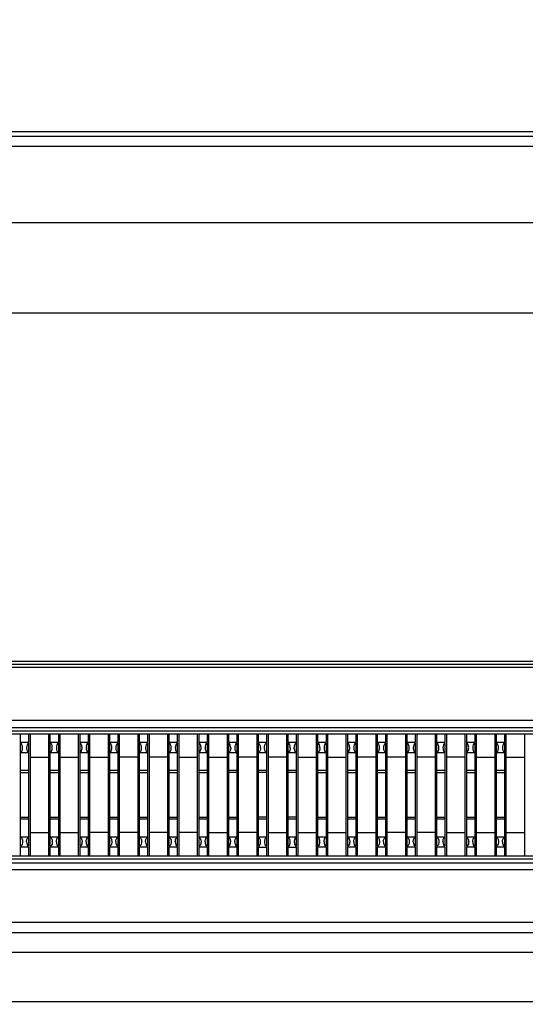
# Model space of a CAD drawing. Header units: inches. Extents: x 0 to 34, y 0 to 22.
# Tile 8 of 55: x 10.06 to 10.562, y 6.199 to 7.176. Entities that reach past the tile are written whole.
import ezdxf

# ---------------------------------------------------------------- set-up
doc = ezdxf.new("R2010")
doc.units = ezdxf.units.IN
doc.header["$LTSCALE"] = 1.87
doc.header["$MEASUREMENT"] = 0
doc.layers.get('0').update_dxf_attribs({"linetype": 'CONTINUOUS'})
doc.layers.add('DIMENSIONS', color=7, linetype='CONTINUOUS')
doc.styles.get("Standard").update_dxf_attribs({"font": 'txt', "width": 0.8})
doc.dimstyles.new('DIMSTYLE_2', dxfattribs={"dimtxt": 0.125, "dimasz": 0.18, "dimexe": 0.125, "dimexo": 0.0625, "dimgap": 0.03125, "dimtad": 0, "dimtih": 1, "dimtoh": 1, "dimdec": 3, "dimzin": 4, "dimdsep": 46, "dimtxsty": 'STANDARD', "dimblk": '_FILLED', "dimblk1": '_FILLED', "dimblk2": '_FILLED', "dimcen": 0.09, "dimadec": 0, "dimazin": 0, "dimtp": 0.01, "dimtm": 0.01, "dimtfac": 1, "dimtdec": 3, "dimtofl": 0, "dimtmove": 0, "dimatfit": 3, "dimldrblk": '_FILLED', "dimfxl": 1, "dimtolj": 1, "dimtzin": 4, "dimarcsym": 0})

# ---------------------------------------------------------------- blocks, each defined once
blk = doc.blocks.new('*D17')
at = {"layer": 'DIMENSIONS', "color": 2, "linetype": 'CONTINUOUS'}
blk.add_line((8.56883, 6.98729), (8.56883, 7.50258), dxfattribs=at)
at = {"layer": 'DIMENSIONS', "color": 2, "linetype": 'CONTINUOUS', "insert": (8.50633, 7.56508), "char_height": 0.125, "width": 1.425, "attachment_point": 1, "rotation": 90, "line_spacing_factor": 0.9}
blk.add_mtext('4.979{\\Ftxt.shx;\\W1.000000;\\H0.125000; }[126.48]', dxfattribs=at)
blk = doc.blocks.new('_FILLED')
at = {"color": 0, "linetype": 'BYBLOCK'}
blk.add_solid([(0, 0), (-1, 0.1736), (-1, -0.1736)], dxfattribs=at)
blk = doc.blocks.new('*D18')
at = {"layer": 'DIMENSIONS', "color": 2, "linetype": 'CONTINUOUS'}
blk.add_line((8.89283, 7.03729), (8.89283, 7.50258), dxfattribs=at)
at = {"layer": 'DIMENSIONS', "color": 2, "linetype": 'CONTINUOUS', "insert": (8.83033, 7.56508), "char_height": 0.125, "width": 1.425, "attachment_point": 1, "rotation": 90, "line_spacing_factor": 0.9}
blk.add_mtext('4.655{\\Ftxt.shx;\\W1.000000;\\H0.125000; }[118.25]', dxfattribs=at)
blk = doc.blocks.new('*D19')
at = {"layer": 'DIMENSIONS', "color": 2, "linetype": 'CONTINUOUS'}
blk.add_line((9.70483, 6.94759), (9.70483, 7.50258), dxfattribs=at)
at = {"layer": 'DIMENSIONS', "color": 2, "linetype": 'CONTINUOUS', "insert": (9.64233, 7.56508), "char_height": 0.125, "width": 1.325, "attachment_point": 1, "rotation": 90, "line_spacing_factor": 0.9}
blk.add_mtext('3.843{\\Ftxt.shx;\\W1.000000;\\H0.125000; }[97.62]', dxfattribs=at)
blk = doc.blocks.new('*D25')
at = {"layer": 'DIMENSIONS', "color": 2, "linetype": 'CONTINUOUS'}
blk.add_line((8.90148, 6.97479), (14.48325, 6.97479), dxfattribs=at)
at = {"layer": 'DIMENSIONS', "color": 2, "linetype": 'CONTINUOUS', "insert": (14.54575, 7.03729), "char_height": 0.125, "width": 1.325, "attachment_point": 1, "line_spacing_factor": 0.9}
blk.add_mtext('1.644{\\Ftxt.shx;\\W1.000000;\\H0.125000; }[41.77]', dxfattribs=at)
blk = doc.blocks.new('*D28')
at = {"layer": 'DIMENSIONS', "color": 2, "linetype": 'CONTINUOUS'}
for p, q in [((9.75, 6.88509), (13.87958, 6.88509)), ((13.87958, 6.88509), (14.15137, 6.79139)), ((14.15137, 6.79139), (14.48325, 6.79139))]:
    blk.add_line(p, q, dxfattribs=at)
at = {"layer": 'DIMENSIONS', "color": 2, "linetype": 'CONTINUOUS', "insert": (14.54575, 6.85389), "char_height": 0.125, "width": 1.325, "attachment_point": 1, "line_spacing_factor": 0.9}
blk.add_mtext('1.555{\\Ftxt.shx;\\W1.000000;\\H0.125000; }[39.49]', dxfattribs=at)

msp = doc.modelspace()

# ---------------------------------------------------------------- linework, layer by layer
at = {"color": 7, "linetype": 'CONTINUOUS'}
for p, q in [((13.38438, 7.06508), (8.57529, 7.06508)), ((13.37483, 7.06026), (8.58484, 7.06026)), ((13.37483, 7.05026), (8.58484, 7.05026)), ((9.26188, 6.53938), (12.69879, 6.53938)), ((9.26189, 6.53638), (12.69878, 6.53638)), ((9.26189, 6.53338), (12.69878, 6.53338)), ((9.26147, 6.47354), (12.6992, 6.47354)), ((9.26153, 6.48073), (12.69912, 6.48073)), ((12.69935, 6.46698), (9.26132, 6.46698)), ((12.6992, 6.46978), (9.26147, 6.46978)), ((10.06047, 6.35535), (10.06047, 6.46698)), ((10.06846, 6.46698), (10.06846, 6.4585)), ((10.07025, 6.34609), (10.07025, 6.46698)), ((10.08826, 6.46698), (10.08826, 6.34609)), ((10.09, 6.35535), (10.09, 6.46698)), ((10.09799, 6.46698), (10.09799, 6.4585)), ((10.09978, 6.34609), (10.09978, 6.46698)), ((10.11779, 6.46698), (10.11779, 6.34609)), ((10.11953, 6.35535), (10.11952, 6.46698)), ((10.12752, 6.46698), (10.12752, 6.4585)), ((10.1293, 6.34609), (10.1293, 6.46698)), ((10.14732, 6.46698), (10.14732, 6.34609)), ((10.14905, 6.35535), (10.14905, 6.46698)), ((10.15704, 6.46698), (10.15704, 6.4585)), ((10.15883, 6.34609), (10.15883, 6.46698)), ((10.17685, 6.46698), (10.17685, 6.34609)), ((10.17858, 6.35535), (10.17858, 6.46698)), ((10.18657, 6.46698), (10.18657, 6.4585)), ((10.18836, 6.34609), (10.18836, 6.46698)), ((10.20637, 6.46698), (10.20637, 6.34609)), ((10.20811, 6.35535), (10.20811, 6.46698)), ((10.2161, 6.46698), (10.2161, 6.4585)), ((10.21789, 6.34609), (10.21789, 6.46698)), ((10.2359, 6.46698), (10.2359, 6.34609)), ((10.23764, 6.35535), (10.23763, 6.46698)), ((10.24563, 6.46698), (10.24563, 6.4585)), ((10.24741, 6.34609), (10.24741, 6.46698)), ((10.26543, 6.46698), (10.26543, 6.34609)), ((10.26714, 6.4585), (10.26714, 6.46698)), ((10.27515, 6.46698), (10.27516, 6.4585)), ((10.27694, 6.34609), (10.27694, 6.46698)), ((10.29496, 6.46698), (10.29496, 6.34609)), ((10.29667, 6.4585), (10.29667, 6.46698)), ((10.30466, 6.46698), (10.30466, 6.35535)), ((10.30647, 6.34609), (10.30647, 6.46698)), ((10.32448, 6.46698), (10.32448, 6.34609)), ((10.32619, 6.4585), (10.32619, 6.46698)), ((10.33419, 6.46698), (10.33419, 6.35535)), ((10.336, 6.34609), (10.336, 6.46698)), ((10.35401, 6.46698), (10.35401, 6.34609)), ((10.35572, 6.4585), (10.35572, 6.46698)), ((10.36371, 6.46698), (10.36371, 6.4585)), ((10.36552, 6.34609), (10.36552, 6.46698)), ((10.38354, 6.46698), (10.38354, 6.34609)), ((10.38525, 6.35535), (10.38525, 6.46698)), ((10.39324, 6.46698), (10.39324, 6.4585)), ((10.39505, 6.34609), (10.39505, 6.46698)), ((10.41307, 6.46698), (10.41307, 6.34609)), ((10.41478, 6.35535), (10.41478, 6.46698)), ((10.42277, 6.46698), (10.42277, 6.4585)), ((10.42458, 6.34609), (10.42458, 6.46698)), ((10.44259, 6.46698), (10.44259, 6.34609)), ((10.44431, 6.35535), (10.4443, 6.46698)), ((10.4523, 6.46698), (10.4523, 6.4585)), ((10.45411, 6.34609), (10.45411, 6.46698)), ((10.47212, 6.46698), (10.47212, 6.34609)), ((10.47383, 6.35535), (10.47383, 6.46698)), ((10.48182, 6.46698), (10.48182, 6.4585)), ((10.48363, 6.34609), (10.48363, 6.46698)), ((10.50165, 6.46698), (10.50165, 6.34609)), ((10.50336, 6.35535), (10.50336, 6.46698)), ((10.51135, 6.46698), (10.51135, 6.4585)), ((10.51316, 6.34609), (10.51316, 6.46698)), ((10.53118, 6.46698), (10.53118, 6.34609)), ((10.53289, 6.35535), (10.53289, 6.46698)), ((10.54088, 6.46698), (10.54088, 6.4585)), ((10.54269, 6.34609), (10.54269, 6.46698)), ((10.5607, 6.46698), (10.5607, 6.34609)), ((10.06846, 6.4585), (10.06047, 6.4585)), ((10.06846, 6.45808), (10.06846, 6.35535)), ((10.09799, 6.4585), (10.09, 6.4585)), ((10.09799, 6.45808), (10.09799, 6.35535)), ((10.12752, 6.4585), (10.11953, 6.4585)), ((10.12752, 6.45808), (10.12752, 6.35535)), ((10.15705, 6.4585), (10.14905, 6.4585)), ((10.15705, 6.45808), (10.15705, 6.35535)), ((10.18657, 6.4585), (10.17858, 6.4585)), ((10.18657, 6.45808), (10.18657, 6.35535)), ((10.2161, 6.4585), (10.20811, 6.4585)), ((10.2161, 6.45808), (10.2161, 6.35535)), ((10.24563, 6.4585), (10.23764, 6.4585)), ((10.24563, 6.45808), (10.24563, 6.35535)), ((10.27516, 6.4585), (10.26714, 6.4585)), ((10.26714, 6.35535), (10.26714, 6.45808)), ((10.27516, 6.45808), (10.27516, 6.35535)), ((10.30466, 6.4585), (10.29667, 6.4585)), ((10.29667, 6.35535), (10.29667, 6.45808)), ((10.33419, 6.4585), (10.3262, 6.4585)), ((10.3262, 6.35535), (10.3262, 6.45808)), ((10.36372, 6.4585), (10.35572, 6.4585)), ((10.35572, 6.35535), (10.35572, 6.45808)), ((10.36372, 6.45808), (10.36372, 6.35535)), ((10.39324, 6.4585), (10.38525, 6.4585)), ((10.39324, 6.45808), (10.39324, 6.35535)), ((10.42277, 6.4585), (10.41478, 6.4585)), ((10.42277, 6.45808), (10.42277, 6.35535)), ((10.4523, 6.4585), (10.44431, 6.4585)), ((10.4523, 6.45808), (10.4523, 6.35535)), ((10.48183, 6.4585), (10.47383, 6.4585)), ((10.48183, 6.45808), (10.48183, 6.35535)), ((10.51135, 6.4585), (10.50336, 6.4585)), ((10.51135, 6.45808), (10.51135, 6.35535)), ((10.54088, 6.4585), (10.53289, 6.4585)), ((10.54088, 6.45808), (10.54088, 6.35535)), ((10.06047, 6.4488), (10.06846, 6.4488)), ((10.07025, 6.44412), (10.08826, 6.44412)), ((10.09, 6.4488), (10.09799, 6.4488)), ((10.09978, 6.44412), (10.11779, 6.44412)), ((10.11953, 6.4488), (10.12752, 6.4488)), ((10.1293, 6.44412), (10.14732, 6.44412)), ((10.14905, 6.4488), (10.15705, 6.4488)), ((10.17684, 6.44412), (10.15883, 6.44412)), ((10.17858, 6.4488), (10.18657, 6.4488)), ((10.20637, 6.44412), (10.18836, 6.44412)), ((10.20811, 6.4488), (10.2161, 6.4488)), ((10.21789, 6.44412), (10.2359, 6.44412)), ((10.23764, 6.4488), (10.24563, 6.4488)), ((10.24741, 6.44412), (10.26543, 6.44412)), ((10.26714, 6.4488), (10.27516, 6.4488)), ((10.29496, 6.44412), (10.27694, 6.44412)), ((10.29667, 6.4488), (10.30466, 6.4488)), ((10.32448, 6.44412), (10.30647, 6.44412)), ((10.3262, 6.4488), (10.33419, 6.4488)), ((10.336, 6.44412), (10.35401, 6.44412)), ((10.35572, 6.4488), (10.36372, 6.4488)), ((10.36552, 6.44412), (10.38354, 6.44412)), ((10.38525, 6.4488), (10.39324, 6.4488)), ((10.41307, 6.44412), (10.39505, 6.44412)), ((10.41478, 6.4488), (10.42277, 6.4488)), ((10.44259, 6.44412), (10.42458, 6.44412)), ((10.44431, 6.4488), (10.4523, 6.4488)), ((10.47212, 6.44412), (10.45411, 6.44412)), ((10.47383, 6.4488), (10.48183, 6.4488)), ((10.50165, 6.44412), (10.48363, 6.44412)), ((10.50336, 6.4488), (10.51135, 6.4488)), ((10.51316, 6.44412), (10.53118, 6.44412)), ((10.53289, 6.4488), (10.54088, 6.4488)), ((10.54269, 6.44412), (10.5607, 6.44412)), ((10.06846, 6.43066), (10.06047, 6.43066)), ((10.06047, 6.42886), (10.06846, 6.42886)), ((10.09799, 6.43066), (10.09, 6.43066)), ((10.09, 6.42886), (10.09799, 6.42886)), ((10.12752, 6.43066), (10.11953, 6.43066)), ((10.11953, 6.42886), (10.12752, 6.42886)), ((10.15705, 6.43066), (10.14905, 6.43066)), ((10.14905, 6.42886), (10.15705, 6.42886)), ((10.18657, 6.43066), (10.17858, 6.43066)), ((10.17858, 6.42886), (10.18657, 6.42886)), ((10.2161, 6.43066), (10.20811, 6.43066)), ((10.20811, 6.42886), (10.2161, 6.42886)), ((10.24563, 6.43066), (10.23764, 6.43066)), ((10.23764, 6.42886), (10.24563, 6.42886)), ((10.27516, 6.43066), (10.26714, 6.43066)), ((10.27516, 6.42886), (10.26714, 6.42886)), ((10.30466, 6.43066), (10.29667, 6.43066)), ((10.30466, 6.42886), (10.29667, 6.42886)), ((10.33419, 6.43066), (10.3262, 6.43066)), ((10.33419, 6.42886), (10.3262, 6.42886)), ((10.36372, 6.43066), (10.35572, 6.43066)), ((10.35572, 6.42886), (10.36371, 6.42886)), ((10.39324, 6.43066), (10.38525, 6.43066)), ((10.38525, 6.42886), (10.39324, 6.42886)), ((10.42277, 6.43066), (10.41478, 6.43066)), ((10.41478, 6.42886), (10.42277, 6.42886)), ((10.4523, 6.43066), (10.44431, 6.43066)), ((10.44431, 6.42886), (10.4523, 6.42886)), ((10.48183, 6.43066), (10.47383, 6.43066)), ((10.47383, 6.42886), (10.48183, 6.42886)), ((10.51135, 6.43066), (10.50336, 6.43066)), ((10.50336, 6.42886), (10.51135, 6.42886)), ((10.54088, 6.43066), (10.53289, 6.43066)), ((10.53289, 6.42886), (10.54088, 6.42886)), ((10.06047, 6.38456), (10.06846, 6.38456)), ((10.09, 6.38456), (10.09799, 6.38456)), ((10.11953, 6.38456), (10.12752, 6.38456)), ((10.14905, 6.38456), (10.15705, 6.38456)), ((10.17858, 6.38456), (10.18657, 6.38456)), ((10.20811, 6.38456), (10.2161, 6.38456)), ((10.23764, 6.38456), (10.24563, 6.38456)), ((10.26714, 6.38456), (10.27516, 6.38456)), ((10.30466, 6.38456), (10.29667, 6.38456)), ((10.33419, 6.38456), (10.3262, 6.38456)), ((10.35572, 6.38456), (10.36371, 6.38456)), ((10.38525, 6.38456), (10.39324, 6.38456)), ((10.41478, 6.38456), (10.42277, 6.38456)), ((10.44431, 6.38456), (10.4523, 6.38456)), ((10.47383, 6.38456), (10.48183, 6.38456)), ((10.50336, 6.38456), (10.51135, 6.38456)), ((10.53289, 6.38456), (10.54088, 6.38456)), ((10.06047, 6.38277), (10.06846, 6.38277)), ((10.09, 6.38277), (10.09799, 6.38277)), ((10.11953, 6.38277), (10.12752, 6.38277)), ((10.14905, 6.38277), (10.15705, 6.38277)), ((10.17858, 6.38277), (10.18657, 6.38277)), ((10.20811, 6.38277), (10.2161, 6.38277)), ((10.23764, 6.38277), (10.24563, 6.38277)), ((10.26714, 6.38277), (10.27516, 6.38277)), ((10.29667, 6.38277), (10.30466, 6.38277)), ((10.3262, 6.38277), (10.33419, 6.38277)), ((10.35572, 6.38277), (10.36372, 6.38277)), ((10.38525, 6.38277), (10.39324, 6.38277)), ((10.41478, 6.38277), (10.42277, 6.38277)), ((10.44431, 6.38277), (10.4523, 6.38277)), ((10.47383, 6.38277), (10.48183, 6.38277)), ((10.50336, 6.38277), (10.51135, 6.38277)), ((10.53289, 6.38277), (10.54088, 6.38277)), ((10.07025, 6.36931), (10.08826, 6.36931)), ((10.09978, 6.36931), (10.11779, 6.36931)), ((10.14732, 6.36931), (10.1293, 6.36931)), ((10.17684, 6.36931), (10.15883, 6.36931)), ((10.20637, 6.36931), (10.18836, 6.36931)), ((10.2359, 6.36931), (10.21789, 6.36931)), ((10.24741, 6.36931), (10.26543, 6.36931)), ((10.29496, 6.36931), (10.27694, 6.36931)), ((10.30647, 6.36931), (10.32448, 6.36931)), ((10.336, 6.36931), (10.35401, 6.36931)), ((10.36552, 6.36931), (10.38354, 6.36931)), ((10.39505, 6.36931), (10.41307, 6.36931)), ((10.44259, 6.36931), (10.42458, 6.36931)), ((10.47212, 6.36931), (10.45411, 6.36931)), ((10.48363, 6.36931), (10.50165, 6.36931)), ((10.51316, 6.36931), (10.53118, 6.36931)), ((10.54269, 6.36931), (10.5607, 6.36931)), ((10.06846, 6.36462), (10.06047, 6.36462)), ((10.09799, 6.36462), (10.09, 6.36462)), ((10.12752, 6.36462), (10.11953, 6.36462)), ((10.15705, 6.36462), (10.14905, 6.36462)), ((10.18657, 6.36462), (10.17858, 6.36462)), ((10.2161, 6.36462), (10.20811, 6.36462)), ((10.24563, 6.36462), (10.23764, 6.36462)), ((10.27516, 6.36462), (10.26714, 6.36462)), ((10.30466, 6.36462), (10.29667, 6.36462)), ((10.33419, 6.36462), (10.3262, 6.36462)), ((10.36372, 6.36462), (10.35572, 6.36462)), ((10.39324, 6.36462), (10.38525, 6.36462)), ((10.42277, 6.36462), (10.41478, 6.36462)), ((10.4523, 6.36462), (10.44431, 6.36462)), ((10.48183, 6.36462), (10.47383, 6.36462)), ((10.51135, 6.36462), (10.50336, 6.36462)), ((10.54088, 6.36462), (10.53289, 6.36462)), ((9.26278, 6.34609), (12.69689, 6.34609)), ((10.06047, 6.34609), (10.06047, 6.35477)), ((10.06846, 6.35476), (10.06047, 6.35476)), ((10.06846, 6.35476), (10.06846, 6.34609)), ((10.09, 6.34609), (10.09, 6.35477)), ((10.09799, 6.35476), (10.09, 6.35476)), ((10.09799, 6.35476), (10.09799, 6.34609)), ((10.11952, 6.34609), (10.11953, 6.35477)), ((10.12752, 6.35476), (10.11953, 6.35476)), ((10.12752, 6.35476), (10.12752, 6.34609)), ((10.14905, 6.34609), (10.14905, 6.35477)), ((10.15705, 6.35476), (10.14905, 6.35476)), ((10.15704, 6.35476), (10.15704, 6.34609)), ((10.17858, 6.34609), (10.17858, 6.35477)), ((10.18657, 6.35476), (10.17858, 6.35476)), ((10.18657, 6.35476), (10.18657, 6.34609)), ((10.20811, 6.34609), (10.20811, 6.35477)), ((10.2161, 6.35476), (10.20811, 6.35476)), ((10.2161, 6.35476), (10.2161, 6.34609)), ((10.23763, 6.34609), (10.23764, 6.35477)), ((10.24563, 6.35476), (10.23764, 6.35476)), ((10.24563, 6.35476), (10.24563, 6.34609)), ((10.26714, 6.34609), (10.26714, 6.35493)), ((10.26714, 6.35493), (10.27516, 6.35493)), ((10.27516, 6.35493), (10.27515, 6.34609)), ((10.29667, 6.34609), (10.29667, 6.35476)), ((10.29667, 6.35476), (10.30466, 6.35476)), ((10.30466, 6.35476), (10.30466, 6.34609)), ((10.32619, 6.34609), (10.32619, 6.35476)), ((10.3262, 6.35476), (10.33419, 6.35476)), ((10.33419, 6.35476), (10.33419, 6.34609)), ((10.35572, 6.34609), (10.35572, 6.35477)), ((10.36372, 6.35476), (10.35572, 6.35476)), ((10.36371, 6.35476), (10.36371, 6.34609)), ((10.38525, 6.34609), (10.38525, 6.35477)), ((10.39324, 6.35476), (10.38525, 6.35476)), ((10.39324, 6.35476), (10.39324, 6.34609)), ((10.41478, 6.34609), (10.41478, 6.35477)), ((10.42277, 6.35476), (10.41478, 6.35476)), ((10.42277, 6.35476), (10.42277, 6.34609)), ((10.4443, 6.34609), (10.4443, 6.35477)), ((10.4523, 6.35476), (10.44431, 6.35476)), ((10.4523, 6.35476), (10.4523, 6.34609)), ((10.47383, 6.34609), (10.47383, 6.35477)), ((10.48183, 6.35476), (10.47383, 6.35476)), ((10.48182, 6.35476), (10.48182, 6.34609)), ((10.50336, 6.34609), (10.50336, 6.35477)), ((10.51135, 6.35476), (10.50336, 6.35476)), ((10.51135, 6.35476), (10.51135, 6.34609)), ((10.53289, 6.34609), (10.53289, 6.35477)), ((10.54088, 6.35476), (10.53289, 6.35476)), ((10.54088, 6.35476), (10.54088, 6.34609)), ((12.69699, 6.33894), (9.26268, 6.33894)), ((9.26278, 6.34323), (12.69689, 6.34323)), ((12.69699, 6.33201), (9.26268, 6.33201)), ((12.48983, 6.27987), (9.46983, 6.27987)), ((8.52819, 6.27009), (13.43148, 6.27009)), ((8.52819, 6.25052), (13.43148, 6.25052)), ((13.35923, 6.2012), (8.60044, 6.2012))]:
    msp.add_line(p, q, dxfattribs=at)
for centre, ratio, start_param, end_param in [((10.06931, 6.45337), 0.577339, 0.30109, 1.570796), ((10.09883, 6.45337), 0.577339, 0.30109, 1.570796), ((10.12836, 6.45337), 0.577339, 0.30109, 1.570796), ((10.15789, 6.45337), 0.577339, 0.30109, 1.570796), ((10.18742, 6.45337), 0.577339, 0.30109, 1.570796), ((10.21694, 6.45337), 0.577339, 0.30109, 1.570796), ((10.24647, 6.45337), 0.577339, 0.30109, 1.570796), ((10.2663, 6.45337), 0.577362, -1.570796, -0.30109), ((10.276, 6.45337), 0.577339, 0.30109, 1.570796), ((10.29583, 6.45337), 0.577362, -1.570796, -0.30109), ((10.32535, 6.45337), 0.577362, -1.570796, -0.30109), ((10.35488, 6.45337), 0.577362, -1.570796, -0.30109), ((10.36456, 6.45337), 0.577339, 0.30109, 1.570796), ((10.39409, 6.45337), 0.577339, 0.30109, 1.570796), ((10.42361, 6.45337), 0.577339, 0.30109, 1.570796), ((10.45314, 6.45337), 0.577339, 0.30109, 1.570796), ((10.48267, 6.45337), 0.577339, 0.30109, 1.570796), ((10.5122, 6.45337), 0.577339, 0.30109, 1.570796), ((10.54172, 6.45337), 0.577339, 0.30109, 1.570796), ((10.06931, 6.36005), 0.577339, -4.712389, -3.442683), ((10.09883, 6.36005), 0.577339, -4.712389, -3.442683), ((10.12836, 6.36005), 0.577339, -4.712389, -3.442683), ((10.15789, 6.36005), 0.577339, -4.712389, -3.442683), ((10.18742, 6.36005), 0.577339, -4.712389, -3.442683), ((10.21694, 6.36005), 0.577339, -4.712389, -3.442683), ((10.24647, 6.36005), 0.577339, -4.712389, -3.442683), ((10.2663, 6.36005), 0.577362, -2.840502, -1.570796), ((10.276, 6.36005), 0.577339, -4.712389, -3.442683), ((10.29583, 6.36005), 0.577362, -2.840502, -1.570796), ((10.32535, 6.36005), 0.577362, -2.840502, -1.570796), ((10.35488, 6.36005), 0.577362, -2.840502, -1.570796), ((10.36456, 6.36005), 0.577339, -4.712389, -3.442683), ((10.39409, 6.36005), 0.577339, -4.712389, -3.442683), ((10.42361, 6.36005), 0.577339, -4.712389, -3.442683), ((10.45314, 6.36005), 0.577339, -4.712389, -3.442683), ((10.48267, 6.36005), 0.577339, -4.712389, -3.442683), ((10.5122, 6.36005), 0.577339, -4.712389, -3.442683), ((10.54172, 6.36005), 0.577339, -4.712389, -3.442683)]:
    msp.add_ellipse(centre, major_axis=(0, 0.00492), ratio=ratio, start_param=start_param, end_param=end_param, dxfattribs=at)
for points, knots in [([(10.0624, 6.45448), (10.06229, 6.45528), (10.06192, 6.45665), (10.06099, 6.4578), (10.06047, 6.45808)], [0, 0, 0, 0, 0.577983, 1, 1, 1, 1]), ([(10.06047, 6.44863), (10.0608, 6.44886), (10.06148, 6.44948), (10.06215, 6.45086), (10.06251, 6.45259), (10.06248, 6.45385), (10.0624, 6.45448)], [0, 0, 0, 0, 0.186735, 0.42041, 0.701239, 1, 1, 1, 1]), ([(10.06646, 6.45337), (10.06646, 6.45283), (10.06656, 6.45179), (10.06698, 6.45041), (10.06753, 6.44946), (10.06806, 6.44893), (10.06833, 6.44873), (10.06846, 6.44864)], [0, 0, 0, 0, 0.305279, 0.58036, 0.810246, 0.908711, 1, 1, 1, 1]), ([(10.09193, 6.45448), (10.09182, 6.45528), (10.09145, 6.45665), (10.09052, 6.4578), (10.09, 6.45808)], [0, 0, 0, 0, 0.577983, 1, 1, 1, 1]), ([(10.09, 6.44863), (10.09033, 6.44886), (10.09101, 6.44948), (10.09168, 6.45086), (10.09203, 6.45259), (10.09201, 6.45385), (10.09193, 6.45448)], [0, 0, 0, 0, 0.186735, 0.42041, 0.701239, 1, 1, 1, 1]), ([(10.09599, 6.45337), (10.09599, 6.45283), (10.09609, 6.45179), (10.09651, 6.45041), (10.09706, 6.44946), (10.09758, 6.44893), (10.09786, 6.44873), (10.09799, 6.44864)], [0, 0, 0, 0, 0.305279, 0.58036, 0.810246, 0.908711, 1, 1, 1, 1]), ([(10.12145, 6.45448), (10.12135, 6.45528), (10.12098, 6.45665), (10.12004, 6.4578), (10.11953, 6.45808)], [0, 0, 0, 0, 0.577983, 1, 1, 1, 1]), ([(10.11953, 6.44863), (10.11986, 6.44886), (10.12054, 6.44948), (10.1212, 6.45086), (10.12156, 6.45259), (10.12154, 6.45385), (10.12145, 6.45448)], [0, 0, 0, 0, 0.186735, 0.42041, 0.701239, 1, 1, 1, 1]), ([(10.12552, 6.45337), (10.12552, 6.45283), (10.12562, 6.45179), (10.12604, 6.45041), (10.12658, 6.44946), (10.12711, 6.44893), (10.12739, 6.44873), (10.12752, 6.44864)], [0, 0, 0, 0, 0.305279, 0.58036, 0.810246, 0.908711, 1, 1, 1, 1]), ([(10.15098, 6.45448), (10.15087, 6.45528), (10.15051, 6.45665), (10.14957, 6.4578), (10.14905, 6.45808)], [0, 0, 0, 0, 0.577983, 1, 1, 1, 1]), ([(10.14905, 6.44863), (10.14938, 6.44886), (10.15006, 6.44948), (10.15073, 6.45086), (10.15109, 6.45259), (10.15107, 6.45385), (10.15098, 6.45448)], [0, 0, 0, 0, 0.186735, 0.42041, 0.701239, 1, 1, 1, 1]), ([(10.15505, 6.45337), (10.15505, 6.45283), (10.15514, 6.45179), (10.15556, 6.45041), (10.15611, 6.44946), (10.15664, 6.44893), (10.15691, 6.44873), (10.15705, 6.44864)], [0, 0, 0, 0, 0.305279, 0.58036, 0.810246, 0.908711, 1, 1, 1, 1]), ([(10.18051, 6.45448), (10.1804, 6.45528), (10.18003, 6.45665), (10.1791, 6.4578), (10.17858, 6.45808)], [0, 0, 0, 0, 0.577983, 1, 1, 1, 1]), ([(10.17858, 6.44863), (10.17891, 6.44886), (10.17959, 6.44948), (10.18026, 6.45086), (10.18062, 6.45259), (10.18059, 6.45385), (10.18051, 6.45448)], [0, 0, 0, 0, 0.186735, 0.42041, 0.701239, 1, 1, 1, 1]), ([(10.18457, 6.45337), (10.18457, 6.45283), (10.18467, 6.45179), (10.18509, 6.45041), (10.18564, 6.44946), (10.18617, 6.44893), (10.18644, 6.44873), (10.18657, 6.44864)], [0, 0, 0, 0, 0.305279, 0.58036, 0.810246, 0.908711, 1, 1, 1, 1]), ([(10.21004, 6.45448), (10.20993, 6.45528), (10.20956, 6.45665), (10.20863, 6.4578), (10.20811, 6.45808)], [0, 0, 0, 0, 0.577983, 1, 1, 1, 1]), ([(10.20811, 6.44863), (10.20844, 6.44886), (10.20912, 6.44948), (10.20979, 6.45086), (10.21014, 6.45259), (10.21012, 6.45385), (10.21004, 6.45448)], [0, 0, 0, 0, 0.186735, 0.42041, 0.701239, 1, 1, 1, 1]), ([(10.2141, 6.45337), (10.2141, 6.45283), (10.2142, 6.45179), (10.21462, 6.45041), (10.21517, 6.44946), (10.21569, 6.44893), (10.21597, 6.44873), (10.2161, 6.44864)], [0, 0, 0, 0, 0.305279, 0.58036, 0.810246, 0.908711, 1, 1, 1, 1]), ([(10.23956, 6.45448), (10.23946, 6.45528), (10.23909, 6.45665), (10.23815, 6.4578), (10.23764, 6.45808)], [0, 0, 0, 0, 0.577983, 1, 1, 1, 1]), ([(10.23764, 6.44863), (10.23797, 6.44886), (10.23865, 6.44948), (10.23931, 6.45086), (10.23967, 6.45259), (10.23965, 6.45385), (10.23956, 6.45448)], [0, 0, 0, 0, 0.186735, 0.42041, 0.701239, 1, 1, 1, 1]), ([(10.24363, 6.45337), (10.24363, 6.45283), (10.24373, 6.45179), (10.24415, 6.45041), (10.24469, 6.44946), (10.24522, 6.44893), (10.2455, 6.44873), (10.24563, 6.44864)], [0, 0, 0, 0, 0.305279, 0.58036, 0.810246, 0.908711, 1, 1, 1, 1]), ([(10.26914, 6.45337), (10.26914, 6.45283), (10.26904, 6.45179), (10.26862, 6.45041), (10.26808, 6.44946), (10.26755, 6.44893), (10.26727, 6.44873), (10.26714, 6.44864)], [0, 0, 0, 0, 0.305276, 0.580356, 0.810243, 0.908709, 1, 1, 1, 1]), ([(10.27316, 6.45337), (10.27316, 6.45283), (10.27325, 6.45179), (10.27367, 6.45041), (10.27422, 6.44946), (10.27475, 6.44893), (10.27502, 6.44873), (10.27516, 6.44864)], [0, 0, 0, 0, 0.305279, 0.58036, 0.810246, 0.908711, 1, 1, 1, 1]), ([(10.29867, 6.45337), (10.29867, 6.45283), (10.29857, 6.45179), (10.29815, 6.45041), (10.2976, 6.44946), (10.29708, 6.44893), (10.2968, 6.44873), (10.29667, 6.44864)], [0, 0, 0, 0, 0.305276, 0.580356, 0.810243, 0.908709, 1, 1, 1, 1]), ([(10.30466, 6.44863), (10.30433, 6.44886), (10.30365, 6.44948), (10.30298, 6.45086), (10.30263, 6.45259), (10.30265, 6.45385), (10.30273, 6.45448)], [0, 0, 0, 0, 0.186732, 0.420406, 0.701236, 1, 1, 1, 1]), ([(10.30273, 6.45448), (10.30284, 6.45528), (10.30321, 6.45665), (10.30414, 6.4578), (10.30466, 6.45808)], [0, 0, 0, 0, 0.577987, 1, 1, 1, 1]), ([(10.3282, 6.45337), (10.3282, 6.45283), (10.3281, 6.45179), (10.32768, 6.45041), (10.32713, 6.44946), (10.3266, 6.44893), (10.32633, 6.44873), (10.3262, 6.44864)], [0, 0, 0, 0, 0.305276, 0.580356, 0.810243, 0.908709, 1, 1, 1, 1]), ([(10.33419, 6.44863), (10.33386, 6.44886), (10.33318, 6.44948), (10.33251, 6.45086), (10.33215, 6.45259), (10.33218, 6.45385), (10.33226, 6.45448)], [0, 0, 0, 0, 0.186732, 0.420406, 0.701236, 1, 1, 1, 1]), ([(10.33226, 6.45448), (10.33237, 6.45528), (10.33274, 6.45665), (10.33367, 6.4578), (10.33419, 6.45808)], [0, 0, 0, 0, 0.577987, 1, 1, 1, 1]), ([(10.35772, 6.45337), (10.35772, 6.45283), (10.35763, 6.45179), (10.35721, 6.45041), (10.35666, 6.44946), (10.35613, 6.44893), (10.35586, 6.44873), (10.35572, 6.44864)], [0, 0, 0, 0, 0.305276, 0.580356, 0.810243, 0.908709, 1, 1, 1, 1]), ([(10.36172, 6.45337), (10.36172, 6.45283), (10.36181, 6.45179), (10.36223, 6.45041), (10.36278, 6.44946), (10.36331, 6.44893), (10.36358, 6.44873), (10.36372, 6.44864)], [0, 0, 0, 0, 0.305279, 0.58036, 0.810246, 0.908711, 1, 1, 1, 1]), ([(10.38718, 6.45448), (10.38707, 6.45528), (10.3867, 6.45665), (10.38577, 6.4578), (10.38525, 6.45808)], [0, 0, 0, 0, 0.577983, 1, 1, 1, 1]), ([(10.38525, 6.44863), (10.38558, 6.44886), (10.38626, 6.44948), (10.38693, 6.45086), (10.38728, 6.45259), (10.38726, 6.45385), (10.38718, 6.45448)], [0, 0, 0, 0, 0.186735, 0.42041, 0.701239, 1, 1, 1, 1]), ([(10.39124, 6.45337), (10.39124, 6.45283), (10.39134, 6.45179), (10.39176, 6.45041), (10.39231, 6.44946), (10.39284, 6.44893), (10.39311, 6.44873), (10.39324, 6.44864)], [0, 0, 0, 0, 0.305279, 0.58036, 0.810246, 0.908711, 1, 1, 1, 1]), ([(10.41671, 6.45448), (10.4166, 6.45528), (10.41623, 6.45665), (10.4153, 6.4578), (10.41478, 6.45808)], [0, 0, 0, 0, 0.577983, 1, 1, 1, 1]), ([(10.41478, 6.44863), (10.41511, 6.44886), (10.41579, 6.44948), (10.41645, 6.45086), (10.41681, 6.45259), (10.41679, 6.45385), (10.41671, 6.45448)], [0, 0, 0, 0, 0.186735, 0.42041, 0.701239, 1, 1, 1, 1]), ([(10.42077, 6.45337), (10.42077, 6.45283), (10.42087, 6.45179), (10.42129, 6.45041), (10.42183, 6.44946), (10.42236, 6.44893), (10.42264, 6.44873), (10.42277, 6.44864)], [0, 0, 0, 0, 0.305279, 0.58036, 0.810246, 0.908711, 1, 1, 1, 1]), ([(10.44623, 6.45448), (10.44613, 6.45528), (10.44576, 6.45665), (10.44482, 6.4578), (10.44431, 6.45808)], [0, 0, 0, 0, 0.577983, 1, 1, 1, 1]), ([(10.44431, 6.44863), (10.44464, 6.44886), (10.44531, 6.44948), (10.44598, 6.45086), (10.44634, 6.45259), (10.44632, 6.45385), (10.44623, 6.45448)], [0, 0, 0, 0, 0.186735, 0.42041, 0.701239, 1, 1, 1, 1]), ([(10.4503, 6.45337), (10.4503, 6.45283), (10.4504, 6.45179), (10.45081, 6.45041), (10.45136, 6.44946), (10.45189, 6.44893), (10.45216, 6.44873), (10.4523, 6.44864)], [0, 0, 0, 0, 0.305279, 0.58036, 0.810246, 0.908711, 1, 1, 1, 1]), ([(10.47576, 6.45448), (10.47565, 6.45528), (10.47528, 6.45665), (10.47435, 6.4578), (10.47383, 6.45808)], [0, 0, 0, 0, 0.577983, 1, 1, 1, 1]), ([(10.47383, 6.44863), (10.47416, 6.44886), (10.47484, 6.44948), (10.47551, 6.45086), (10.47587, 6.45259), (10.47585, 6.45385), (10.47576, 6.45448)], [0, 0, 0, 0, 0.186735, 0.42041, 0.701239, 1, 1, 1, 1]), ([(10.47983, 6.45337), (10.47983, 6.45283), (10.47992, 6.45179), (10.48034, 6.45041), (10.48089, 6.44946), (10.48142, 6.44893), (10.48169, 6.44873), (10.48183, 6.44864)], [0, 0, 0, 0, 0.305279, 0.58036, 0.810246, 0.908711, 1, 1, 1, 1]), ([(10.50529, 6.45448), (10.50518, 6.45528), (10.50481, 6.45665), (10.50388, 6.4578), (10.50336, 6.45808)], [0, 0, 0, 0, 0.577983, 1, 1, 1, 1]), ([(10.50336, 6.44863), (10.50369, 6.44886), (10.50437, 6.44948), (10.50504, 6.45086), (10.50539, 6.45259), (10.50537, 6.45385), (10.50529, 6.45448)], [0, 0, 0, 0, 0.186735, 0.42041, 0.701239, 1, 1, 1, 1]), ([(10.50935, 6.45337), (10.50935, 6.45283), (10.50945, 6.45179), (10.50987, 6.45041), (10.51042, 6.44946), (10.51095, 6.44893), (10.51122, 6.44873), (10.51135, 6.44864)], [0, 0, 0, 0, 0.305279, 0.58036, 0.810246, 0.908711, 1, 1, 1, 1]), ([(10.53482, 6.45448), (10.53471, 6.45528), (10.53434, 6.45665), (10.53341, 6.4578), (10.53289, 6.45808)], [0, 0, 0, 0, 0.577983, 1, 1, 1, 1]), ([(10.53289, 6.44863), (10.53322, 6.44886), (10.5339, 6.44948), (10.53456, 6.45086), (10.53492, 6.45259), (10.5349, 6.45385), (10.53482, 6.45448)], [0, 0, 0, 0, 0.186735, 0.42041, 0.701239, 1, 1, 1, 1]), ([(10.53888, 6.45337), (10.53888, 6.45283), (10.53898, 6.45179), (10.5394, 6.45041), (10.53995, 6.44946), (10.54047, 6.44893), (10.54075, 6.44873), (10.54088, 6.44864)], [0, 0, 0, 0, 0.305279, 0.58036, 0.810246, 0.908711, 1, 1, 1, 1]), ([(10.06047, 6.3648), (10.0608, 6.36457), (10.06148, 6.36394), (10.06215, 6.36256), (10.06251, 6.36084), (10.06248, 6.35958), (10.0624, 6.35894)], [0, 0, 0, 0, 0.186735, 0.42041, 0.701238, 1, 1, 1, 1]), ([(10.06646, 6.36005), (10.06646, 6.3606), (10.06656, 6.36163), (10.06698, 6.36302), (10.06753, 6.36396), (10.06806, 6.3645), (10.06833, 6.36469), (10.06846, 6.36479)], [0, 0, 0, 0, 0.305279, 0.580359, 0.810246, 0.908711, 1, 1, 1, 1]), ([(10.09, 6.3648), (10.09033, 6.36457), (10.09101, 6.36394), (10.09168, 6.36256), (10.09203, 6.36084), (10.09201, 6.35958), (10.09193, 6.35894)], [0, 0, 0, 0, 0.186735, 0.42041, 0.701238, 1, 1, 1, 1]), ([(10.09599, 6.36005), (10.09599, 6.3606), (10.09609, 6.36163), (10.09651, 6.36302), (10.09706, 6.36396), (10.09758, 6.3645), (10.09786, 6.36469), (10.09799, 6.36479)], [0, 0, 0, 0, 0.305279, 0.580359, 0.810246, 0.908711, 1, 1, 1, 1]), ([(10.11953, 6.3648), (10.11986, 6.36457), (10.12054, 6.36394), (10.1212, 6.36256), (10.12156, 6.36084), (10.12154, 6.35958), (10.12145, 6.35894)], [0, 0, 0, 0, 0.186735, 0.42041, 0.701238, 1, 1, 1, 1]), ([(10.12552, 6.36005), (10.12552, 6.3606), (10.12562, 6.36163), (10.12604, 6.36302), (10.12658, 6.36396), (10.12711, 6.3645), (10.12739, 6.36469), (10.12752, 6.36479)], [0, 0, 0, 0, 0.305279, 0.580359, 0.810246, 0.908711, 1, 1, 1, 1]), ([(10.14905, 6.3648), (10.14938, 6.36457), (10.15006, 6.36394), (10.15073, 6.36256), (10.15109, 6.36084), (10.15107, 6.35958), (10.15098, 6.35894)], [0, 0, 0, 0, 0.186735, 0.42041, 0.701238, 1, 1, 1, 1]), ([(10.15505, 6.36005), (10.15505, 6.3606), (10.15514, 6.36163), (10.15556, 6.36302), (10.15611, 6.36396), (10.15664, 6.3645), (10.15691, 6.36469), (10.15705, 6.36479)], [0, 0, 0, 0, 0.305279, 0.580359, 0.810246, 0.908711, 1, 1, 1, 1]), ([(10.17858, 6.3648), (10.17891, 6.36457), (10.17959, 6.36394), (10.18026, 6.36256), (10.18062, 6.36084), (10.18059, 6.35958), (10.18051, 6.35894)], [0, 0, 0, 0, 0.186735, 0.42041, 0.701238, 1, 1, 1, 1]), ([(10.18457, 6.36005), (10.18457, 6.3606), (10.18467, 6.36163), (10.18509, 6.36302), (10.18564, 6.36396), (10.18617, 6.3645), (10.18644, 6.36469), (10.18657, 6.36479)], [0, 0, 0, 0, 0.305279, 0.580359, 0.810246, 0.908711, 1, 1, 1, 1]), ([(10.20811, 6.3648), (10.20844, 6.36457), (10.20912, 6.36394), (10.20979, 6.36256), (10.21014, 6.36084), (10.21012, 6.35958), (10.21004, 6.35894)], [0, 0, 0, 0, 0.186735, 0.42041, 0.701238, 1, 1, 1, 1]), ([(10.2141, 6.36005), (10.2141, 6.3606), (10.2142, 6.36163), (10.21462, 6.36302), (10.21517, 6.36396), (10.21569, 6.3645), (10.21597, 6.36469), (10.2161, 6.36479)], [0, 0, 0, 0, 0.305279, 0.580359, 0.810246, 0.908711, 1, 1, 1, 1]), ([(10.23764, 6.3648), (10.23797, 6.36457), (10.23865, 6.36394), (10.23931, 6.36256), (10.23967, 6.36084), (10.23965, 6.35958), (10.23956, 6.35894)], [0, 0, 0, 0, 0.186735, 0.42041, 0.701238, 1, 1, 1, 1]), ([(10.24363, 6.36005), (10.24363, 6.3606), (10.24373, 6.36163), (10.24415, 6.36302), (10.24469, 6.36396), (10.24522, 6.3645), (10.2455, 6.36469), (10.24563, 6.36479)], [0, 0, 0, 0, 0.305279, 0.580359, 0.810246, 0.908711, 1, 1, 1, 1]), ([(10.26914, 6.36005), (10.26914, 6.3606), (10.26904, 6.36163), (10.26862, 6.36302), (10.26808, 6.36396), (10.26755, 6.3645), (10.26727, 6.36469), (10.26714, 6.36479)], [0, 0, 0, 0, 0.305277, 0.580356, 0.810243, 0.908709, 1, 1, 1, 1]), ([(10.27316, 6.36005), (10.27316, 6.3606), (10.27325, 6.36163), (10.27367, 6.36302), (10.27422, 6.36396), (10.27475, 6.3645), (10.27502, 6.36469), (10.27516, 6.36479)], [0, 0, 0, 0, 0.305279, 0.580359, 0.810246, 0.908711, 1, 1, 1, 1]), ([(10.29867, 6.36005), (10.29867, 6.3606), (10.29857, 6.36163), (10.29815, 6.36302), (10.2976, 6.36396), (10.29708, 6.3645), (10.2968, 6.36469), (10.29667, 6.36479)], [0, 0, 0, 0, 0.305277, 0.580356, 0.810243, 0.908709, 1, 1, 1, 1]), ([(10.30466, 6.3648), (10.30433, 6.36457), (10.30365, 6.36394), (10.30298, 6.36256), (10.30263, 6.36084), (10.30265, 6.35958), (10.30273, 6.35894)], [0, 0, 0, 0, 0.186732, 0.420407, 0.701237, 1, 1, 1, 1]), ([(10.3282, 6.36005), (10.3282, 6.3606), (10.3281, 6.36163), (10.32768, 6.36302), (10.32713, 6.36396), (10.3266, 6.3645), (10.32633, 6.36469), (10.3262, 6.36479)], [0, 0, 0, 0, 0.305277, 0.580356, 0.810243, 0.908709, 1, 1, 1, 1]), ([(10.33419, 6.3648), (10.33386, 6.36457), (10.33318, 6.36394), (10.33251, 6.36256), (10.33215, 6.36084), (10.33218, 6.35958), (10.33226, 6.35894)], [0, 0, 0, 0, 0.186732, 0.420407, 0.701237, 1, 1, 1, 1]), ([(10.35772, 6.36005), (10.35772, 6.3606), (10.35763, 6.36163), (10.35721, 6.36302), (10.35666, 6.36396), (10.35613, 6.3645), (10.35586, 6.36469), (10.35572, 6.36479)], [0, 0, 0, 0, 0.305277, 0.580356, 0.810243, 0.908709, 1, 1, 1, 1]), ([(10.36172, 6.36005), (10.36172, 6.3606), (10.36181, 6.36163), (10.36223, 6.36302), (10.36278, 6.36396), (10.36331, 6.3645), (10.36358, 6.36469), (10.36372, 6.36479)], [0, 0, 0, 0, 0.305279, 0.580359, 0.810246, 0.908711, 1, 1, 1, 1]), ([(10.38525, 6.3648), (10.38558, 6.36457), (10.38626, 6.36394), (10.38693, 6.36256), (10.38728, 6.36084), (10.38726, 6.35958), (10.38718, 6.35894)], [0, 0, 0, 0, 0.186735, 0.42041, 0.701238, 1, 1, 1, 1]), ([(10.39124, 6.36005), (10.39124, 6.3606), (10.39134, 6.36163), (10.39176, 6.36302), (10.39231, 6.36396), (10.39284, 6.3645), (10.39311, 6.36469), (10.39324, 6.36479)], [0, 0, 0, 0, 0.305279, 0.580359, 0.810246, 0.908711, 1, 1, 1, 1]), ([(10.41478, 6.3648), (10.41511, 6.36457), (10.41579, 6.36394), (10.41645, 6.36256), (10.41681, 6.36084), (10.41679, 6.35958), (10.41671, 6.35894)], [0, 0, 0, 0, 0.186735, 0.42041, 0.701238, 1, 1, 1, 1]), ([(10.42077, 6.36005), (10.42077, 6.3606), (10.42087, 6.36163), (10.42129, 6.36302), (10.42183, 6.36396), (10.42236, 6.3645), (10.42264, 6.36469), (10.42277, 6.36479)], [0, 0, 0, 0, 0.305279, 0.580359, 0.810246, 0.908711, 1, 1, 1, 1]), ([(10.44431, 6.3648), (10.44464, 6.36457), (10.44531, 6.36394), (10.44598, 6.36256), (10.44634, 6.36084), (10.44632, 6.35958), (10.44623, 6.35894)], [0, 0, 0, 0, 0.186735, 0.42041, 0.701238, 1, 1, 1, 1]), ([(10.4503, 6.36005), (10.4503, 6.3606), (10.4504, 6.36163), (10.45081, 6.36302), (10.45136, 6.36396), (10.45189, 6.3645), (10.45216, 6.36469), (10.4523, 6.36479)], [0, 0, 0, 0, 0.305279, 0.580359, 0.810246, 0.908711, 1, 1, 1, 1]), ([(10.47383, 6.3648), (10.47416, 6.36457), (10.47484, 6.36394), (10.47551, 6.36256), (10.47587, 6.36084), (10.47585, 6.35958), (10.47576, 6.35894)], [0, 0, 0, 0, 0.186735, 0.42041, 0.701238, 1, 1, 1, 1]), ([(10.47983, 6.36005), (10.47983, 6.3606), (10.47992, 6.36163), (10.48034, 6.36302), (10.48089, 6.36396), (10.48142, 6.3645), (10.48169, 6.36469), (10.48183, 6.36479)], [0, 0, 0, 0, 0.305279, 0.580359, 0.810246, 0.908711, 1, 1, 1, 1]), ([(10.50336, 6.3648), (10.50369, 6.36457), (10.50437, 6.36394), (10.50504, 6.36256), (10.50539, 6.36084), (10.50537, 6.35958), (10.50529, 6.35894)], [0, 0, 0, 0, 0.186735, 0.42041, 0.701238, 1, 1, 1, 1]), ([(10.50935, 6.36005), (10.50935, 6.3606), (10.50945, 6.36163), (10.50987, 6.36302), (10.51042, 6.36396), (10.51095, 6.3645), (10.51122, 6.36469), (10.51135, 6.36479)], [0, 0, 0, 0, 0.305279, 0.580359, 0.810246, 0.908711, 1, 1, 1, 1]), ([(10.53289, 6.3648), (10.53322, 6.36457), (10.5339, 6.36394), (10.53456, 6.36256), (10.53492, 6.36084), (10.5349, 6.35958), (10.53482, 6.35894)], [0, 0, 0, 0, 0.186735, 0.42041, 0.701238, 1, 1, 1, 1]), ([(10.53888, 6.36005), (10.53888, 6.3606), (10.53898, 6.36163), (10.5394, 6.36302), (10.53995, 6.36396), (10.54047, 6.3645), (10.54075, 6.36469), (10.54088, 6.36479)], [0, 0, 0, 0, 0.305279, 0.580359, 0.810246, 0.908711, 1, 1, 1, 1]), ([(10.0624, 6.35894), (10.06229, 6.35815), (10.06192, 6.35678), (10.06099, 6.35563), (10.06047, 6.35535)], [0, 0, 0, 0, 0.577984, 1, 1, 1, 1]), ([(10.09193, 6.35894), (10.09182, 6.35815), (10.09145, 6.35678), (10.09052, 6.35563), (10.09, 6.35535)], [0, 0, 0, 0, 0.577984, 1, 1, 1, 1]), ([(10.12145, 6.35894), (10.12135, 6.35815), (10.12098, 6.35678), (10.12004, 6.35563), (10.11953, 6.35535)], [0, 0, 0, 0, 0.577984, 1, 1, 1, 1]), ([(10.15098, 6.35894), (10.15087, 6.35815), (10.15051, 6.35678), (10.14957, 6.35563), (10.14905, 6.35535)], [0, 0, 0, 0, 0.577984, 1, 1, 1, 1]), ([(10.18051, 6.35894), (10.1804, 6.35815), (10.18003, 6.35678), (10.1791, 6.35563), (10.17858, 6.35535)], [0, 0, 0, 0, 0.577984, 1, 1, 1, 1]), ([(10.21004, 6.35894), (10.20993, 6.35815), (10.20956, 6.35678), (10.20863, 6.35563), (10.20811, 6.35535)], [0, 0, 0, 0, 0.577984, 1, 1, 1, 1]), ([(10.23956, 6.35894), (10.23946, 6.35815), (10.23909, 6.35678), (10.23815, 6.35563), (10.23764, 6.35535)], [0, 0, 0, 0, 0.577984, 1, 1, 1, 1]), ([(10.30273, 6.35894), (10.30284, 6.35815), (10.30321, 6.35678), (10.30414, 6.35563), (10.30466, 6.35535)], [0, 0, 0, 0, 0.577987, 1, 1, 1, 1]), ([(10.33226, 6.35894), (10.33237, 6.35815), (10.33274, 6.35678), (10.33367, 6.35563), (10.33419, 6.35535)], [0, 0, 0, 0, 0.577987, 1, 1, 1, 1]), ([(10.38718, 6.35894), (10.38707, 6.35815), (10.3867, 6.35678), (10.38577, 6.35563), (10.38525, 6.35535)], [0, 0, 0, 0, 0.577984, 1, 1, 1, 1]), ([(10.41671, 6.35894), (10.4166, 6.35815), (10.41623, 6.35678), (10.4153, 6.35563), (10.41478, 6.35535)], [0, 0, 0, 0, 0.577984, 1, 1, 1, 1]), ([(10.44623, 6.35894), (10.44613, 6.35815), (10.44576, 6.35678), (10.44482, 6.35563), (10.44431, 6.35535)], [0, 0, 0, 0, 0.577984, 1, 1, 1, 1]), ([(10.47576, 6.35894), (10.47565, 6.35815), (10.47528, 6.35678), (10.47435, 6.35563), (10.47383, 6.35535)], [0, 0, 0, 0, 0.577984, 1, 1, 1, 1]), ([(10.50529, 6.35894), (10.50518, 6.35815), (10.50481, 6.35678), (10.50388, 6.35563), (10.50336, 6.35535)], [0, 0, 0, 0, 0.577984, 1, 1, 1, 1]), ([(10.53482, 6.35894), (10.53471, 6.35815), (10.53434, 6.35678), (10.53341, 6.35563), (10.53289, 6.35535)], [0, 0, 0, 0, 0.577984, 1, 1, 1, 1])]:
    msp.add_open_spline(points, degree=3, knots=knots, dxfattribs=at)

# ---------------------------------------------------------------- dimensions: what is measured, and where the dimension line sits
at = {"layer": 'DIMENSIONS', "color": 2, "linetype": 'CONTINUOUS'}
for feature_location, offset, dtype, origin, picture, middle in [((8.56883, 6.98729), (0, 0.5153), 1, (13.54821, 6.92479), '*D17', (8.56883, 8.27758)), ((8.89283, 7.03729), (0, 0.4653), 1, (13.54821, 6.97479), '*D18', (8.89283, 8.27758)), ((9.70483, 6.94759), (0, 0.555), 1, (13.54821, 6.88509), '*D19', (9.70483, 8.22758)), ((8.90148, 6.97479), (5.58177, 0), 0, (13.47522, 5.33031), '*D25', (15.20825, 6.97479)), ((9.75, 6.88509), (4.73325, -0.0937), 0, (12.25483, 5.33031), '*D28', (15.20825, 6.79139))]:
    dim = msp.add_ordinate_dim(feature_location=feature_location, offset=offset, dtype=dtype, origin=origin, dimstyle='DIMSTYLE_2', dxfattribs=at)
    dim.commit()
    dim.dimension.update_dxf_attribs({"geometry": picture, "text_midpoint": middle})

doc.saveas('drawing.dxf')
